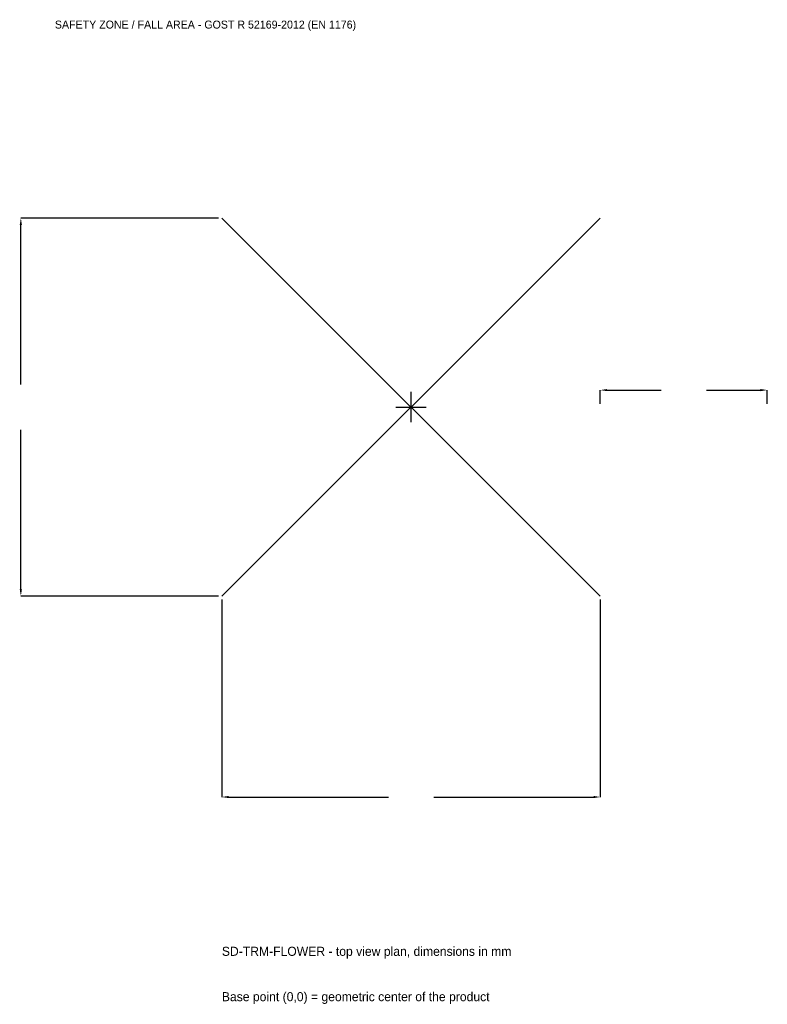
# Model space of a CAD drawing. Extents: x -3516 to 3200, y -5370 to 3484.
import ezdxf

# ---------------------------------------------------------------- set-up
doc = ezdxf.new("R2010")
doc.units = 0
for name, color, linetype in [('GP_MAF_zona_bezopasnosti', 1, 'Continuous'), ('ZSK_DANNYE', 3, 'Continuous'), ('ZSK_KONTUR', 7, 'Continuous'), ('ZSK_RAZMERY', 8, 'Continuous')]:
    doc.layers.add(name, color=color, linetype=linetype)
doc.dimstyles.new('ORION', dxfattribs={"dimtxt": 102, "dimasz": 61.2, "dimexe": 1.25, "dimexo": 30.6, "dimtad": 1, "dimcen": 2.5, "dimazin": 3, "dimtfac": 1, "dimtmove": 0, "dimatfit": 3})

# ---------------------------------------------------------------- blocks, each defined once
blk = doc.blocks.new('_CLOSEDFILLED')
at = {"color": 0, "linetype": 'BYBLOCK'}
blk.add_solid([(-1, 0.16), (0, 0), (-1, -0.16)], dxfattribs=at)
blk = doc.blocks.new('*D1')
for p, q in [((-1700, -1730.6), (-1700, -3506)), ((1700, -1730.6), (1700, -3506)), ((-1638.8, -3506), (-204, -3506)), ((204, -3506), (1638.8, -3506))]:
    blk.add_line(p, q)
at = {"layer": 'Defpoints'}
for p in [(-1700, -1700), (1700, -1700), (-1700, -3506)]:
    blk.add_point(p, dxfattribs=at)
at = {"layer": 'ZSK_RAZMERY', "xscale": 61.199999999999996, "yscale": 61.199999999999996, "rotation": 180}
blk.add_blockref('_CLOSEDFILLED', (-1700, -3506), dxfattribs=at)
at = {"layer": 'ZSK_RAZMERY', "xscale": 61.199999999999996, "yscale": 61.199999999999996}
blk.add_blockref('_CLOSEDFILLED', (1700, -3506), dxfattribs=at)
blk = doc.blocks.new('*D2')
for p, q in [((-1730.6, 1700), (-3506, 1700)), ((-3506, 204), (-3506, 1638.8)), ((-3506, -1638.8), (-3506, -204)), ((-1730.6, -1700), (-3506, -1700))]:
    blk.add_line(p, q)
at = {"layer": 'Defpoints'}
for p in [(-1700, 1700), (-3506, -1700), (-1700, -1700)]:
    blk.add_point(p, dxfattribs=at)
at = {"layer": 'ZSK_RAZMERY', "xscale": 61.199999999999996, "yscale": 61.199999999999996}
for p, rotation in [((-3506, 1700), 90), ((-3506, -1700), 270)]:
    blk.add_blockref('_CLOSEDFILLED', p, dxfattribs=dict(at, rotation=rotation))
blk = doc.blocks.new('*D3')
for p, q in [((1700, 30.6), (1700, 153)), ((1761.2, 153), (2246, 153)), ((2654, 153), (3138.8, 153)), ((3200, 30.6), (3200, 153))]:
    blk.add_line(p, q)
at = {"layer": 'Defpoints'}
for p in [(1700, 153), (1700, 0), (3200, 0)]:
    blk.add_point(p, dxfattribs=at)
at = {"layer": 'ZSK_RAZMERY', "xscale": 61.199999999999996, "yscale": 61.199999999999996, "rotation": 180}
blk.add_blockref('_CLOSEDFILLED', (1700, 153), dxfattribs=at)
at = {"layer": 'ZSK_RAZMERY', "xscale": 61.199999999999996, "yscale": 61.199999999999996}
blk.add_blockref('_CLOSEDFILLED', (3200, 153), dxfattribs=at)
blk = doc.blocks.new('B1')
at = {"layer": 'ZSK_KONTUR'}
for p, q in [((-1700, -1700), (1700, 1700)), ((-1700, 1700), (1700, -1700))]:
    blk.add_line(p, q, dxfattribs=at)
at = {"layer": 'ZSK_RAZMERY'}
for p, q in [((0, -136), (0, 136)), ((-136, 0), (136, 0))]:
    blk.add_line(p, q, dxfattribs=at)
at = {"layer": 'GP_MAF_zona_bezopasnosti', "color": 1}
blk.add_text('SAFETY ZONE / FALL AREA - GOST R 52169-2012 (EN 1176)', height=71.4, dxfattribs=at).set_placement((-3200, 3404))
at = {"layer": 'ZSK_RAZMERY'}
dim = blk.add_linear_dim(base=(-3506, -1700), p1=(-1700, -1700), p2=(-1700, 1700), angle=90, dimstyle='ORION', dxfattribs=at)
dim.commit()
dim.dimension.update_dxf_attribs({"geometry": '*D2', "text_midpoint": (-3506, 0)})
for base, p1, p2, picture, middle in [((1700, 153), (1700, 0), (3200, 0), '*D3', (2450, 153)), ((-1700, -3506), (-1700, -1700), (1700, -1700), '*D1', (0, -3506))]:
    dim = blk.add_linear_dim(base=base, p1=p1, p2=p2, dimstyle='ORION', dxfattribs=at)
    dim.commit()
    dim.dimension.update_dxf_attribs({"geometry": picture, "text_midpoint": middle})

msp = doc.modelspace()

# ---------------------------------------------------------------- block references
msp.add_blockref('B1', (0, 0))

# ---------------------------------------------------------------- texts
at = {"layer": 'ZSK_DANNYE', "color": 3}
msp.add_text('SD-TRM-FLOWER - top view plan, dimensions in mm', height=81.6, dxfattribs=at).set_placement((-1700, -4934))
at = {"layer": 'ZSK_DANNYE', "color": 7}
msp.add_text('Base point (0,0) = geometric center of the product', height=81.6, dxfattribs=at).set_placement((-1700, -5342))

doc.saveas('drawing.dxf')
